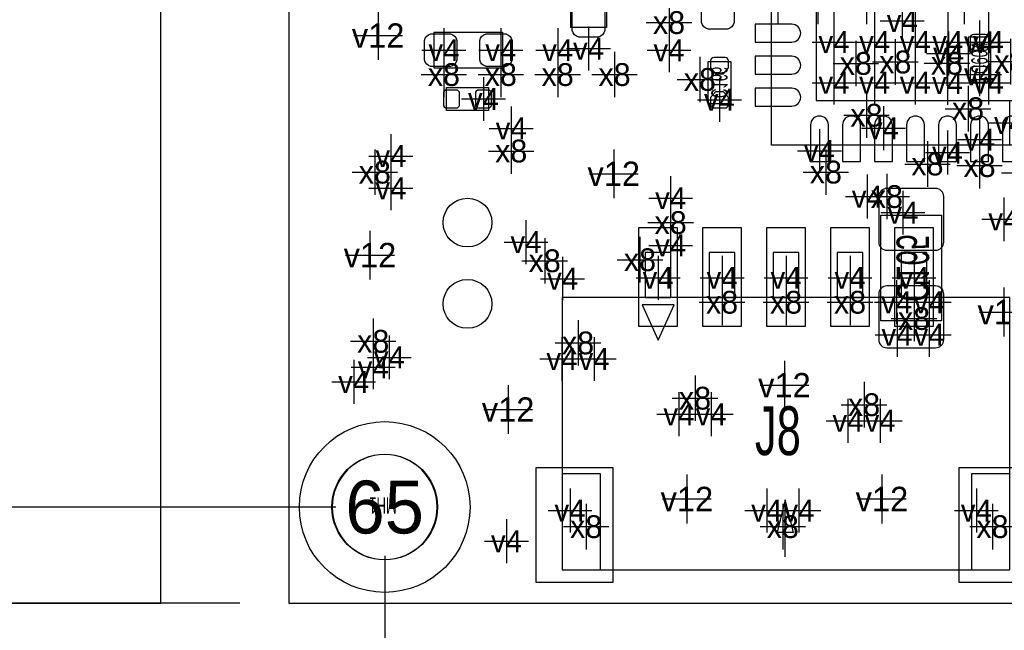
# Model space of a CAD drawing. Extents: x -36 to 384, y -28 to 269.
# Tile 3 of 52: x -4 to 11, y 0 to 9. Entities that reach past the tile are written whole.
import ezdxf
from ezdxf.enums import TextEntityAlignment as Align

# ---------------------------------------------------------------- set-up
doc = ezdxf.new("R2010")
doc.units = 0
for name, color, linetype in [('BG_DIMENSION', 7, 'CONTINUOUS'), ('BG_OUTLINE', 7, 'CONTINUOUS'), ('BG_PANEL', 7, 'CONTINUOUS'), ('MA_NCLEGEND-1-16', 7, 'CONTINUOUS'), ('MA_NCLEGEND-1-2', 7, 'CONTINUOUS'), ('MA_NCLEGEND-14-15', 7, 'CONTINUOUS'), ('MA_NCLEGEND-15-16', 7, 'CONTINUOUS'), ('MA_NCLEGEND-2-3', 7, 'CONTINUOUS'), ('MA_NCLEGEND-3-14', 7, 'CONTINUOUS'), ('PG_ASSEMBLY_BOTTOM', 7, 'CONTINUOUS'), ('PG_ASSEMBLY_TOP', 7, 'CONTINUOUS'), ('PIN_BOTTOM', 7, 'CONTINUOUS'), ('PIN_TOP', 7, 'CONTINUOUS'), ('RD_ASSEMBLY_BOTTOM', 7, 'CONTINUOUS'), ('RD_ASSEMBLY_TOP', 7, 'CONTINUOUS')]:
    doc.layers.add(name, color=color, linetype=linetype)

# ---------------------------------------------------------------- blocks, each defined once
blk = doc.blocks.new('FIGURE_CROSS')
for points in [[(0, 0.5), (0, -0.5)], [(-0.5, 0), (0.5, 0)]]:
    blk.add_lwpolyline(points)
blk = doc.blocks.new('FIGURE_CIRCLE')
blk.add_circle((0, 0), 0.5)

msp = doc.modelspace()

# ---------------------------------------------------------------- linework, layer by layer
at = {"layer": 'BG_DIMENSION'}
for points in [[(0.737997, 1.499997), (-14.3256, 1.499997)], [(1.499997, 0.737997), (1.499997, -3.429)], [(-0.762, 0), (-22.5044, 0)], [(-0.762, 0), (-17.78, 0)], [(-0.762, 0), (-14.3256, 0)]]:
    msp.add_lwpolyline(points, dxfattribs=at)
at = {"layer": 'BG_OUTLINE'}
msp.add_lwpolyline([(50.000002, 0), (50.000002, 79.999992), (0, 79.999992), (0, 0)], close=True, dxfattribs=at)
at = {"layer": 'BG_PANEL'}
msp.add_lwpolyline([(-1.999996, 0), (-1.999996, 161.994596), (-10.003942, 161.994596), (-10.003942, 0)], close=True, dxfattribs=at)
at = {"layer": 'PG_ASSEMBLY_BOTTOM'}
for points in [[(12.5476, 12.154687), (12.5476, 7.150887), (7.5438, 7.150887), (7.5438, 11.754612), (7.943799, 12.154687), (12.5476, 12.154687)], [(6.9088, 8.4582), (6.9088, 7.7978), (6.5532, 7.7978), (6.5532, 8.4582), (6.9088, 8.4582)], [(2.4638, 8.0518), (3.1242, 8.0518), (3.1242, 7.6962), (2.4638, 7.6962), (2.4638, 8.0518)]]:
    msp.add_lwpolyline(points, dxfattribs=at)
for points in [[(4.4069, 8.992387), (4.4069, 10.059187), (4.9657, 10.059187), (4.9657, 8.992387)], [(3.3401, 8.357387), (2.2733, 8.357387), (2.2733, 8.916187), (3.3401, 8.916187)], [(10.203205, 6.0579), (10.203205, 4.4069), (9.253322, 4.4069), (9.253322, 6.0579)]]:
    msp.add_lwpolyline(points, close=True, dxfattribs=at)
at = {"layer": 'PG_ASSEMBLY_TOP'}
for points in [[(10.9728, 8.1788), (10.9728, 8.8392), (10.6172, 8.8392), (10.6172, 8.1788), (10.9728, 8.1788)], [(5.772887, 4.108704), (6.022899, 4.658589), (5.522976, 4.658589), (5.772887, 4.108704)], [(7.7597, 1.6129), (7.6327, 1.1049)], [(7.7597, 0.7239), (7.7597, 1.6129)], [(7.8867, 1.1049), (7.7597, 1.6129)], [(7.6327, 1.1049), (7.8867, 1.1049)]]:
    msp.add_lwpolyline(points, dxfattribs=at)
for points in [[(5.972277, 5.475199), (5.572481, 5.475199), (5.572481, 4.7752), (5.972277, 4.7752)], [(6.9723, 5.475199), (6.572479, 5.475199), (6.572479, 4.7752), (6.9723, 4.7752)], [(7.972298, 5.475199), (7.572477, 5.475199), (7.572477, 4.7752), (7.972298, 4.7752)], [(8.972296, 5.475199), (8.5725, 5.475199), (8.5725, 4.7752), (8.972296, 4.7752)], [(9.972294, 5.475199), (9.572498, 5.475199), (9.572498, 4.7752), (9.972294, 4.7752)], [(11.269777, 4.7752), (4.275099, 4.7752), (4.275099, 0.5207), (11.269777, 0.5207)], [(4.875276, 2.020799), (4.275099, 2.020799), (4.275099, 0.5207), (4.875276, 0.5207)], [(11.269777, 2.020799), (10.669575, 2.020799), (10.669575, 0.5207), (11.269777, 0.5207)]]:
    msp.add_lwpolyline(points, close=True, dxfattribs=at)
msp.add_lwpolyline([(2.319198, 1.499997, 1), (0.680796, 1.499997, 1), (2.319198, 1.499997)], format="xyb", dxfattribs=at)
at = {"layer": 'PIN_BOTTOM'}
msp.add_lwpolyline([(11.8491, 7.849387), (11.8491, 11.456187), (8.2423, 11.456187), (8.2423, 7.849387)], close=True, dxfattribs=at)
for points in [[(6.4516, 9.0678), (6.4516, 9.3726, -0.294587), (6.5532, 9.4742), (6.858, 9.4742, -0.294587), (6.9596, 9.3726), (6.9596, 9.0678, -0.294587), (6.858, 8.9662), (6.5532, 8.9662, -0.294587)], [(4.4323, 8.941587), (4.4323, 9.246387, -0.294587), (4.5339, 9.347987), (4.8387, 9.347987, -0.294587), (4.9403, 9.246387), (4.9403, 8.941587, -0.294587), (4.8387, 8.839987), (4.5339, 8.839987, -0.294587)], [(7.8486, 9.041892), (7.2898, 9.041892), (7.2898, 8.762492), (7.8486, 8.762492), (7.8613, 8.762492, 1), (7.8613, 9.041892)], [(2.5273, 8.382787), (2.2225, 8.382787, -0.294587), (2.1209, 8.484387), (2.1209, 8.789187, -0.294587), (2.2225, 8.890787), (2.5273, 8.890787, -0.294587), (2.6289, 8.789187), (2.6289, 8.484387, -0.294587)], [(3.3909, 8.382787), (3.0861, 8.382787, -0.294587), (2.9845, 8.484387), (2.9845, 8.789187, -0.294587), (3.0861, 8.890787), (3.3909, 8.890787, -0.294587), (3.4925, 8.789187), (3.4925, 8.484387, -0.294587)], [(6.8707, 8.358403), (6.8707, 8.4709, 0.414214), (6.8199, 8.5217), (6.6421, 8.5217, 0.414214), (6.5913, 8.4709), (6.5913, 8.358403), (6.669303, 8.2677), (6.792697, 8.2677)], [(7.8486, 8.541487), (7.2898, 8.541487), (7.2898, 8.262087), (7.8486, 8.262087), (7.8613, 8.262087, 1), (7.8613, 8.541487)], [(2.417089, 7.7851, 0.414214), (2.467889, 7.7343), (2.620289, 7.7343, 0.414214), (2.671089, 7.7851), (2.671089, 7.9629, 0.414214), (2.620289, 8.0137), (2.467889, 8.0137, 0.414214), (2.417089, 7.9629)], [(2.916911, 7.7851, 0.414214), (2.967711, 7.7343), (3.120111, 7.7343, 0.414214), (3.170911, 7.7851), (3.170911, 7.9629, 0.414214), (3.120111, 8.0137), (2.967711, 8.0137, 0.414214), (2.916911, 7.9629)], [(7.8486, 8.041183), (7.2898, 8.041183), (7.2898, 7.761783), (7.8486, 7.761783), (7.8613, 7.761783, 1), (7.8613, 8.041183)], [(6.5913, 7.897597), (6.5913, 7.7851, 0.414214), (6.6421, 7.7343), (6.8199, 7.7343, 0.414214), (6.8707, 7.7851), (6.8707, 7.897597), (6.792697, 7.9883), (6.669303, 7.9883)], [(8.154695, 7.455687), (8.154695, 6.896887), (8.434095, 6.896887), (8.434095, 7.455687), (8.434095, 7.468387, 1), (8.154695, 7.468387)], [(8.654999, 7.455687), (8.654999, 6.896887), (8.934399, 6.896887), (8.934399, 7.455687), (8.934399, 7.468387, 1), (8.654999, 7.468387)], [(9.155405, 7.455687), (9.155405, 6.896887), (9.434805, 6.896887), (9.434805, 7.455687), (9.434805, 7.468387, 1), (9.155405, 7.468387)], [(9.65581, 7.455687), (9.65581, 6.896887), (9.93521, 6.896887), (9.93521, 7.455687), (9.93521, 7.468387, 1), (9.65581, 7.468387)], [(10.15619, 7.455687), (10.15619, 6.896887), (10.43559, 6.896887), (10.43559, 7.455687), (10.43559, 7.468387, 1), (10.15619, 7.468387)], [(10.656595, 7.455687), (10.656595, 6.896887), (10.935995, 6.896887), (10.935995, 7.455687), (10.935995, 7.468387, 1), (10.656595, 7.468387)], [(11.157001, 7.455687), (11.157001, 6.896887), (11.436401, 6.896887), (11.436401, 7.455687), (11.436401, 7.468387, 1), (11.157001, 7.468387)], [(10.1092, 6.477), (9.3472, 6.477, 0.414214), (9.2202, 6.35), (9.2202, 5.6388, 0.414214), (9.3472, 5.5118), (10.1092, 5.5118, 0.414214), (10.2362, 5.6388), (10.2362, 6.35, 0.414214)], [(10.1092, 4.953), (9.3472, 4.953, 0.414214), (9.2202, 4.826), (9.2202, 4.1148, 0.414214), (9.3472, 3.9878), (10.1092, 3.9878, 0.414214), (10.2362, 4.1148), (10.2362, 4.826, 0.414214)]]:
    msp.add_lwpolyline(points, format="xyb", close=True, dxfattribs=at)
for centre, radius in [((2.794, 4.6736), 0.381), ((1.499997, 1.499997), 1.3335)]:
    msp.add_circle(centre, radius, dxfattribs=at)
at = {"layer": 'PIN_TOP'}
for points in [[(10.7061, 8.631911, -0.414214), (10.6553, 8.682711), (10.6553, 8.835111, -0.414214), (10.7061, 8.885911), (10.8839, 8.885911, -0.414214), (10.9347, 8.835111), (10.9347, 8.682711, -0.414214), (10.8839, 8.631911)], [(10.7061, 8.132089, -0.414214), (10.6553, 8.182889), (10.6553, 8.335289, -0.414214), (10.7061, 8.386089), (10.8839, 8.386089, -0.414214), (10.9347, 8.335289), (10.9347, 8.182889, -0.414214), (10.8839, 8.132089)]]:
    msp.add_lwpolyline(points, format="xyb", close=True, dxfattribs=at)
for points in [[(6.072353, 5.868645), (6.072353, 4.318737), (5.472455, 4.318737), (5.472455, 5.868645)], [(7.072351, 5.868645), (7.072351, 4.318737), (6.472453, 4.318737), (6.472453, 5.868645)], [(8.072349, 5.868645), (8.072349, 4.318737), (7.472451, 4.318737), (7.472451, 5.868645)], [(9.072347, 5.868645), (9.072347, 4.318737), (8.472449, 4.318737), (8.472449, 5.868645)], [(10.072345, 5.868645), (10.072345, 4.318737), (9.472447, 4.318737), (9.472447, 5.868645)], [(5.065547, 2.119249), (5.065547, 0.319151), (3.865651, 0.319151), (3.865651, 2.119249)], [(11.679149, 2.119249), (11.679149, 0.319151), (10.479253, 0.319151), (10.479253, 2.119249)]]:
    msp.add_lwpolyline(points, close=True, dxfattribs=at)
for centre, radius in [((2.794, 5.9436), 0.381), ((1.499997, 1.499997), 1.3335)]:
    msp.add_circle(centre, radius, dxfattribs=at)

# ---------------------------------------------------------------- block references
at = {"layer": 'MA_NCLEGEND-1-16'}
for name, p, xscale, yscale in [('FIGURE_CROSS', (1.397, 8.8646), 0.762, 0.762), ('FIGURE_CROSS', (5.08, 6.7056), 0.762, 0.762), ('FIGURE_CROSS', (1.27, 5.4356), 0.762, 0.762), ('FIGURE_CROSS', (11.176, 4.5466), 0.762, 0.762), ('FIGURE_CROSS', (7.747, 3.4036), 0.762, 0.762), ('FIGURE_CROSS', (3.429, 3.0226), 0.762, 0.762), ('FIGURE_CIRCLE', (1.499997, 1.499997), 1.651, 1.651), ('FIGURE_CROSS', (6.223, 1.6256), 0.762, 0.762), ('FIGURE_CROSS', (9.271, 1.6256), 0.762, 0.762)]:
    msp.add_blockref(name, p, dxfattribs=dict(at, xscale=xscale, yscale=yscale))
at = {"layer": 'MA_NCLEGEND-1-2', "xscale": 0.6858, "yscale": 0.6858}
for p in [(10.795, 8.758911), (5.9436, 8.636), (10.3124, 8.5852), (10.795, 8.259089), (11.480013, 6.7183), (1.597635, 6.479565), (5.969, 6.3246), (9.0424, 6.35), (11.176, 5.9944), (4.2799, 5.0673), (5.772404, 5.08), (6.772402, 5.08), (7.7724, 5.08), (8.772398, 5.08), (9.772396, 5.08), (1.572235, 3.837965), (4.269765, 3.812565), (6.098565, 2.948965), (8.740165, 2.847365), (7.973035, 1.445235)]:
    msp.add_blockref('FIGURE_CROSS', p, dxfattribs=at)
at = {"layer": 'MA_NCLEGEND-14-15', "xscale": 0.6858, "yscale": 0.6858}
for p in [(8.5217, 9.398787), (10.2997, 9.398787), (10.9347, 9.398787), (8.5217, 8.763787), (9.1567, 8.763787), (9.7917, 8.763787), (10.2997, 8.763787), (10.9347, 8.763787), (2.4257, 8.636787), (3.3147, 8.636787), (4.2037, 8.636787), (4.6863, 8.662187), (5.9436, 8.636), (8.5217, 8.128787), (9.1567, 8.128787), (9.7917, 8.128787), (10.29589, 8.125003), (10.9347, 8.128787), (6.731, 7.8613), (3.477235, 7.414235), (9.295105, 7.417587), (11.2649, 7.500595), (10.796295, 7.239), (8.294395, 7.061987), (1.597635, 6.982435), (10.29589, 7.036587), (9.598635, 6.098565), (3.7084, 5.6388), (5.969, 5.588), (9.4996, 4.699), (10.0076, 4.699), (9.506509, 4.191), (10.0076, 4.191), (4.772635, 3.812565), (1.3208, 3.683), (6.601435, 2.948965), (9.243035, 2.847365), (4.396765, 1.445235), (7.470165, 1.445235), (10.746765, 1.445235)]:
    msp.add_blockref('FIGURE_CROSS', p, dxfattribs=at)
at = {"layer": 'MA_NCLEGEND-15-16', "xscale": 0.6858, "yscale": 0.6858}
for p in [(7.6454, 9.402597), (8.5217, 9.398787), (9.1567, 9.398787), (10.2997, 9.398787), (10.9347, 9.398787), (8.5217, 8.763787), (9.1567, 8.763787), (9.7917, 8.763787), (10.2997, 8.763787), (10.9347, 8.763787), (2.4257, 8.636787), (3.3147, 8.636787), (4.2037, 8.636787), (4.6863, 8.662187), (8.5217, 8.128787), (9.1567, 8.128787), (9.7917, 8.128787), (10.29589, 8.125003), (10.9347, 8.128787), (3.043911, 7.874), (6.731, 7.8613), (3.477235, 7.414235), (9.295105, 7.417587), (10.796295, 7.239), (8.294395, 7.061987), (1.597635, 6.982435), (10.29589, 7.036587), (3.7084, 5.6388), (5.969, 5.588), (9.4996, 4.699), (10.0076, 4.699), (9.506509, 4.191), (10.0076, 4.191), (4.772635, 3.812565), (1.3208, 3.683), (6.601435, 2.948965), (9.243035, 2.847365), (4.396765, 1.445235), (7.470165, 1.445235), (10.746765, 1.445235)]:
    msp.add_blockref('FIGURE_CROSS', p, dxfattribs=at)
at = {"layer": 'MA_NCLEGEND-2-3', "xscale": 0.6858, "yscale": 0.6858}
for p in [(9.5885, 9.093987), (10.795, 8.758911), (5.9436, 8.636), (10.795, 8.259089), (11.480013, 6.7183), (1.597635, 6.479565), (5.969, 6.3246), (9.0424, 6.35), (4.2799, 5.0673), (5.772404, 5.08), (6.772402, 5.08), (7.7724, 5.08), (8.772398, 5.08), (9.772396, 5.08), (1.572235, 3.837965), (4.269765, 3.812565), (1.016, 3.4544), (6.098565, 2.948965), (8.740165, 2.847365), (7.973035, 1.445235), (3.4036, 0.9652)]:
    msp.add_blockref('FIGURE_CROSS', p, dxfattribs=at)
at = {"layer": 'MA_NCLEGEND-3-14', "xscale": 0.7112, "yscale": 0.7112}
for p in [(8.2677, 9.398787), (9.0297, 9.398787), (9.7917, 9.398787), (10.5537, 9.398787), (5.9436, 9.0678), (8.862365, 8.429066), (9.480144, 8.452231), (10.287, 8.4328), (11.2776, 8.4582), (2.4257, 8.255787), (3.3147, 8.255787), (4.2037, 8.255787), (5.0927, 8.255787), (6.4262, 8.1788), (10.6172, 7.7216), (9.0297, 7.620787), (3.477235, 7.0612), (1.3462, 6.731), (8.3947, 6.731787), (9.9822, 6.858), (10.796295, 6.8326), (9.3472, 6.35), (5.969, 5.9436), (4.0005, 5.3467), (5.489702, 5.362702), (6.772402, 4.699), (7.7724, 4.699), (8.772398, 4.699), (9.772396, 4.445), (1.3208, 4.0894), (4.5212, 4.064), (6.35, 3.2004), (8.9916, 3.0988), (4.6482, 1.1938), (7.7216, 1.1938), (10.9982, 1.1938)]:
    msp.add_blockref('FIGURE_CROSS', p, dxfattribs=at)

# ---------------------------------------------------------------- texts
at = {"layer": 'MA_NCLEGEND-1-16'}
for s, height, p in [('v12', 0.381, (1.397, 8.8646)), ('v12', 0.381, (5.08, 6.7056)), ('v12', 0.381, (1.27, 5.4356)), ('v12', 0.381, (11.176, 4.5466)), ('v12', 0.381, (7.747, 3.4036)), ('v12', 0.381, (3.429, 3.0226)), ('65', 0.8255, (1.499997, 1.499997)), ('v12', 0.381, (6.223, 1.6256)), ('v12', 0.381, (9.271, 1.6256))]:
    msp.add_text(s, height=height, dxfattribs=at).set_placement(p, align=Align.MIDDLE_CENTER)
at = {"layer": 'MA_NCLEGEND-1-2'}
for p in [(10.795, 8.758911), (5.9436, 8.636), (10.3124, 8.5852), (10.795, 8.259089), (1.597635, 6.479565), (5.969, 6.3246), (9.0424, 6.35), (11.176, 5.9944), (4.2799, 5.0673), (5.772404, 5.08), (6.772402, 5.08), (7.7724, 5.08), (8.772398, 5.08), (9.772396, 5.08), (1.572235, 3.837965), (4.269765, 3.812565), (6.098565, 2.948965), (8.740165, 2.847365), (7.973035, 1.445235)]:
    msp.add_text('v4', height=0.3429, dxfattribs=at).set_placement(p, align=Align.MIDDLE_CENTER)
at = {"layer": 'MA_NCLEGEND-14-15'}
for p in [(8.5217, 8.763787), (9.1567, 8.763787), (9.7917, 8.763787), (10.2997, 8.763787), (10.9347, 8.763787), (2.4257, 8.636787), (3.3147, 8.636787), (4.2037, 8.636787), (4.6863, 8.662187), (5.9436, 8.636), (8.5217, 8.128787), (9.1567, 8.128787), (9.7917, 8.128787), (10.29589, 8.125003), (10.9347, 8.128787), (6.731, 7.8613), (3.477235, 7.414235), (9.295105, 7.417587), (11.2649, 7.500595), (10.796295, 7.239), (8.294395, 7.061987), (1.597635, 6.982435), (10.29589, 7.036587), (9.598635, 6.098565), (3.7084, 5.6388), (5.969, 5.588), (9.4996, 4.699), (10.0076, 4.699), (9.506509, 4.191), (10.0076, 4.191), (1.3208, 3.683), (4.772635, 3.812565), (6.601435, 2.948965), (9.243035, 2.847365), (4.396765, 1.445235), (7.470165, 1.445235), (10.746765, 1.445235)]:
    msp.add_text('v4', height=0.3429, dxfattribs=at).set_placement(p, align=Align.MIDDLE_CENTER)
at = {"layer": 'MA_NCLEGEND-15-16'}
for p in [(8.5217, 8.763787), (9.1567, 8.763787), (9.7917, 8.763787), (10.2997, 8.763787), (10.9347, 8.763787), (2.4257, 8.636787), (3.3147, 8.636787), (4.2037, 8.636787), (4.6863, 8.662187), (8.5217, 8.128787), (9.1567, 8.128787), (9.7917, 8.128787), (10.29589, 8.125003), (10.9347, 8.128787), (3.043911, 7.874), (6.731, 7.8613), (3.477235, 7.414235), (9.295105, 7.417587), (10.796295, 7.239), (8.294395, 7.061987), (1.597635, 6.982435), (10.29589, 7.036587), (3.7084, 5.6388), (5.969, 5.588), (9.4996, 4.699), (10.0076, 4.699), (9.506509, 4.191), (10.0076, 4.191), (1.3208, 3.683), (4.772635, 3.812565), (6.601435, 2.948965), (9.243035, 2.847365), (4.396765, 1.445235), (7.470165, 1.445235), (10.746765, 1.445235)]:
    msp.add_text('v4', height=0.3429, dxfattribs=at).set_placement(p, align=Align.MIDDLE_CENTER)
at = {"layer": 'MA_NCLEGEND-2-3'}
for p in [(9.5885, 9.093987), (10.795, 8.758911), (5.9436, 8.636), (10.795, 8.259089), (1.597635, 6.479565), (5.969, 6.3246), (9.0424, 6.35), (4.2799, 5.0673), (5.772404, 5.08), (6.772402, 5.08), (7.7724, 5.08), (8.772398, 5.08), (9.772396, 5.08), (1.572235, 3.837965), (4.269765, 3.812565), (1.016, 3.4544), (6.098565, 2.948965), (8.740165, 2.847365), (7.973035, 1.445235), (3.4036, 0.9652)]:
    msp.add_text('v4', height=0.3429, dxfattribs=at).set_placement(p, align=Align.MIDDLE_CENTER)
at = {"layer": 'MA_NCLEGEND-3-14'}
for p in [(5.9436, 9.0678), (9.480144, 8.452231), (11.2776, 8.4582), (8.862365, 8.429066), (10.287, 8.4328), (2.4257, 8.255787), (3.3147, 8.255787), (4.2037, 8.255787), (5.0927, 8.255787), (6.4262, 8.1788), (10.6172, 7.7216), (9.0297, 7.620787), (3.477235, 7.0612), (9.9822, 6.858), (10.796295, 6.8326), (1.3462, 6.731), (8.3947, 6.731787), (9.3472, 6.35), (5.969, 5.9436), (5.489702, 5.362702), (4.0005, 5.3467), (6.772402, 4.699), (7.7724, 4.699), (8.772398, 4.699), (9.772396, 4.445), (1.3208, 4.0894), (4.5212, 4.064), (6.35, 3.2004), (8.9916, 3.0988), (4.6482, 1.1938), (7.7216, 1.1938), (10.9982, 1.1938)]:
    msp.add_text('x8', height=0.3556, dxfattribs=at).set_placement(p, align=Align.MIDDLE_CENTER)
at = {"layer": 'RD_ASSEMBLY_BOTTOM', "text_generation_flag": 2}
for s, height, width, p in [('C166', 0.254, 0.6, (6.604, 8.13308)), ('C165', 0.508, 0.65, (9.4996, 5.2324))]:
    msp.add_text(s, height=height, rotation=270, dxfattribs=dict(at, width=width)).set_placement(p, align=Align.CENTER)
at = {"layer": 'RD_ASSEMBLY_TOP', "width": 0.6}
for s, rotation, p in [('C604', 90, (10.922, 8.509)), ('MH1', 180, (1.474597, 1.652397))]:
    msp.add_text(s, height=0.254, rotation=rotation, dxfattribs=at).set_placement(p, align=Align.CENTER)
at = {"layer": 'RD_ASSEMBLY_TOP', "width": 0.666667}
msp.add_text('J8', height=0.762, dxfattribs=at).set_placement((7.6454, 2.3114), align=Align.CENTER)

doc.saveas('drawing.dxf')
